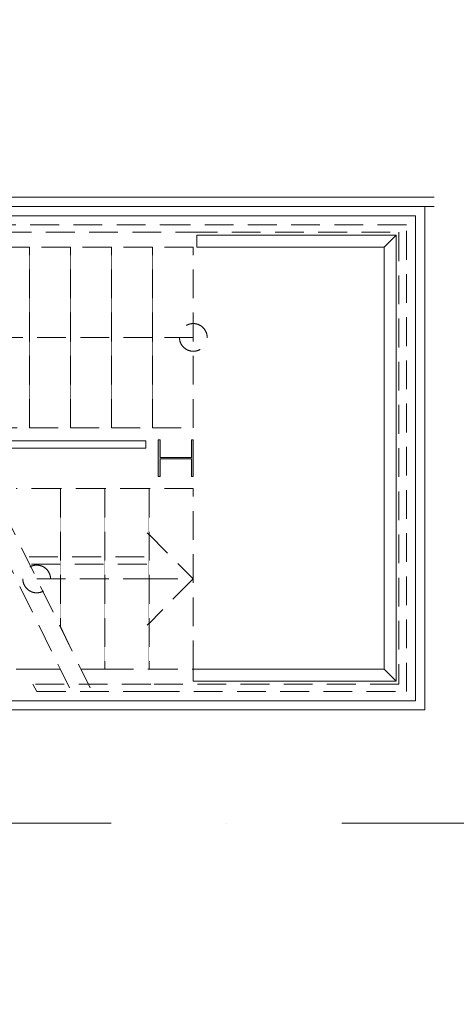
# Model space of a CAD drawing. Header units: millimetres. Extents: x -54205 to 99702, y -35458 to 70878.
# Tile 197 of 226: x 58069 to 60435, y 19444 to 24784. Entities that reach past the tile are written whole.
import ezdxf
from ezdxf.enums import TextEntityAlignment as Align

# ---------------------------------------------------------------- set-up
doc = ezdxf.new("R2010")
doc.units = ezdxf.units.MM
doc.header["$MEASUREMENT"] = 0
for name, pattern in [('streep-punt', [2500, 1250, -625, 0, -625]), ('streeplijn fijn', [234.119993, 155.999994, -78.119999]), ('Wipeout_Contour', [1000, 0, -1000])]:
    doc.linetypes.add(name, pattern=pattern)
for name, color, linetype in [('24 Trappen', 7, 'Continuous'), ('24 Trappen Afdek-arcering', 7, 'Continuous'), ('28 Draagconstructies', 7, 'Continuous'), ('28 Draagconstructies Doorsnede-arcering', 7, 'Continuous'), ('34 Balustrades', 7, 'Continuous'), ('Maatvoering 1_ 100', 7, 'Continuous'), ('Maatvoering 1_ 100 2D arcering', 7, 'Continuous'), ('New_21_0 NC Buitenwanden', 7, 'Continuous'), ('New_41 Buitenwandafw', 7, 'Continuous'), ('New_Maatvoering 1_ 100', 7, 'Continuous'), ('New_Maatvoering 1_ 100 2D arcering', 7, 'Continuous'), ('Stramien', 7, 'Continuous')]:
    doc.layers.add(name, color=color, linetype=linetype)
doc.styles.add('GENERATED_STYLE_1', font='arial.ttf')
doc.styles.add('GENERATED_STYLE_2', font='arial.ttf')
doc.dimstyles.new('GENERATED_STYLE__12', dxfattribs={"dimtxt": 250, "dimasz": 142.5, "dimexe": 0.18, "dimexo": 0.0625, "dimgap": 0, "dimtad": 1, "dimdec": 0, "dimzin": 0, "dimdsep": 46, "dimtxsty": 'GENERATED_STYLE_1', "dimblk": 'ARROWHEAD_11', "dimblk1": 'ARROWHEAD_11', "dimblk2": 'ARROWHEAD_11', "dimcen": 0.09, "dimse1": 1, "dimse2": 1, "dimclrd": 2, "dimclre": 2, "dimclrt": 2, "dimadec": 1, "dimazin": 0, "dimtfac": 1, "dimtdec": 4, "dimtmove": 0, "dimatfit": 3, "dimfxl": 1, "dimtolj": 1, "dimtzin": 0, "dimarcsym": 0})
doc.dimstyles.new('GENERATED_STYLE__5', dxfattribs={"dimtxt": 250, "dimasz": 142.5, "dimexe": 0.18, "dimexo": 0.0625, "dimgap": 0, "dimtad": 1, "dimdec": 0, "dimzin": 0, "dimdsep": 46, "dimtxsty": 'GENERATED_STYLE_2', "dimblk": 'ARROWHEAD_11', "dimblk1": 'ARROWHEAD_11', "dimblk2": 'ARROWHEAD_11', "dimcen": 0.09, "dimse1": 1, "dimse2": 1, "dimclrd": 1, "dimclre": 1, "dimclrt": 2, "dimadec": 1, "dimazin": 0, "dimtfac": 1, "dimtdec": 4, "dimtmove": 0, "dimatfit": 3, "dimfxl": 1, "dimtolj": 1, "dimtzin": 0, "dimarcsym": 0})
doc.dimstyles.new('GENERATED_STYLE__6', dxfattribs={"dimtxt": 179.999995, "dimasz": 142.5, "dimexe": 0.18, "dimexo": 0.0625, "dimgap": 0, "dimtad": 1, "dimdec": 0, "dimzin": 0, "dimdsep": 46, "dimtxsty": 'GENERATED_STYLE_1', "dimblk": 'ARROWHEAD_11', "dimblk1": 'ARROWHEAD_11', "dimblk2": 'ARROWHEAD_11', "dimcen": 0.09, "dimse1": 1, "dimse2": 1, "dimclrd": 1, "dimclre": 1, "dimclrt": 2, "dimadec": 1, "dimazin": 0, "dimtfac": 1, "dimtdec": 4, "dimtmove": 0, "dimatfit": 3, "dimfxl": 1, "dimtolj": 1, "dimtzin": 0, "dimarcsym": 0})

# ---------------------------------------------------------------- blocks, each defined once
blk = doc.blocks.new('Stair_5_1')
at = {"color": 254, "linetype": 'Wipeout_Contour', "lineweight": 0, "ltscale": 185858.758495}
blk.add_wipeout([(58290, 21260.9), (58050, 21750.9), (58050, 21260.9)], dxfattribs=at).dxf.layer = '24 Trappen Afdek-arcering'
at = {"layer": '24 Trappen', "color": 1, "linetype": 'Continuous', "lineweight": 0}
blk.add_line((58050, 21260.9), (58290, 21260.9), dxfattribs=at)
at = {"color": 254, "linetype": 'Wipeout_Contour', "lineweight": 0, "ltscale": 248749.896369}
blk.add_wipeout([(58050, 21978.3), (58290, 21488.3), (58290, 22240.9), (58050, 22240.9)], dxfattribs=at).dxf.layer = '24 Trappen Afdek-arcering'
at = {"layer": '24 Trappen', "color": 9, "linetype": 'streeplijn fijn', "lineweight": 0}
for p, q in [((58290, 22240.9), (58050, 22240.9)), ((58290, 21488.3), (58290, 22240.9))]:
    blk.add_line(p, q, dxfattribs=at)
for start, end in [(0, 180), (180, 0)]:
    blk.add_arc((58161.4, 21750.9), 75, start, end, dxfattribs=at)
at = {"color": 254, "linetype": 'Wipeout_Contour', "lineweight": 0, "ltscale": 311549.633913}
blk.add_wipeout([(58401.4, 21260.9), (58530, 21260.9), (58530, 22240.9), (58290, 22240.9), (58290, 21488.3)], dxfattribs=at).dxf.layer = '24 Trappen Afdek-arcering'
at = {"layer": '24 Trappen', "color": 9, "linetype": 'streeplijn fijn', "lineweight": 0}
for p, q in [((57761, 22340.9), (58339, 21160.9)), ((57872.4, 22340.9), (58450.3, 21160.9)), ((58530, 22240.9), (58290, 22240.9)), ((58290, 22240.9), (58290, 21488.3)), ((58530, 21260.9), (58530, 22240.9)), ((58401.4, 21260.9), (58530, 21260.9))]:
    blk.add_line(p, q, dxfattribs=at)
at = {"color": 254, "linetype": 'Wipeout_Contour', "lineweight": 0, "ltscale": 250220.296714}
blk.add_wipeout([(58770, 21260.9), (58770, 22240.9), (58530, 22240.9), (58530, 21260.9)], dxfattribs=at).dxf.layer = '24 Trappen Afdek-arcering'
at = {"layer": '24 Trappen', "color": 9, "linetype": 'streeplijn fijn', "lineweight": 0}
for p, q in [((58770, 22240.9), (58530, 22240.9)), ((58530, 22240.9), (58530, 21260.9)), ((58770, 21260.9), (58770, 22240.9)), ((58530, 21260.9), (58770, 21260.9))]:
    blk.add_line(p, q, dxfattribs=at)
at = {"color": 254, "linetype": 'Wipeout_Contour', "lineweight": 0, "ltscale": 251120.595778}
blk.add_wipeout([(58770, 21260.9), (59010, 21260.9), (59010, 22240.9), (58770, 22240.9)], dxfattribs=at).dxf.layer = '24 Trappen Afdek-arcering'
at = {"layer": '24 Trappen', "color": 9, "linetype": 'streeplijn fijn', "lineweight": 0}
for p, q in [((58770, 22240.9), (58770, 21260.9)), ((59010, 22240.9), (58770, 22240.9)), ((59010, 21260.9), (59010, 22240.9)), ((58760, 22000.9), (59010, 21750.9)), ((58161.4, 21750.9), (58770, 21750.9)), ((59010, 21750.9), (58760, 21500.9)), ((58770, 21750.9), (59010, 21750.9)), ((58770, 21260.9), (59010, 21260.9))]:
    blk.add_line(p, q, dxfattribs=at)
blk = doc.blocks.new('Stair_6_1')
at = {"color": 254, "linetype": 'Wipeout_Contour', "lineweight": 0, "ltscale": 253017.326253}
blk.add_wipeout([(58788.1, 22570.9), (59010, 22570.9), (59010, 23550.9), (58788.1, 23550.9)], dxfattribs=at).dxf.layer = '24 Trappen Afdek-arcering'
at = {"layer": '24 Trappen', "color": 9, "linetype": 'streeplijn fijn', "lineweight": 0}
for p, q in [((59010, 23550.9), (58788.1, 23550.9)), ((58788.1, 23550.9), (58788.1, 22570.9)), ((59010, 22570.9), (59010, 23550.9)), ((58788.1, 22570.9), (59010, 22570.9))]:
    blk.add_line(p, q, dxfattribs=at)
for start, end in [(0, 180), (180, 0)]:
    blk.add_arc((59010, 23060.9), 75, start, end, dxfattribs=at)
at = {"color": 254, "linetype": 'Wipeout_Contour', "lineweight": 0, "ltscale": 252190.85699}
blk.add_wipeout([(58566.1, 22570.9), (58788.1, 22570.9), (58788.1, 23550.9), (58566.1, 23550.9)], dxfattribs=at).dxf.layer = '24 Trappen Afdek-arcering'
at = {"layer": '24 Trappen', "color": 9, "linetype": 'streeplijn fijn', "lineweight": 0}
for p, q in [((58788.1, 23550.9), (58566.1, 23550.9)), ((58566.1, 23550.9), (58566.1, 22570.9)), ((58788.1, 22570.9), (58788.1, 23550.9)), ((59010, 23060.9), (58788.1, 23060.9)), ((58566.1, 22570.9), (58788.1, 22570.9))]:
    blk.add_line(p, q, dxfattribs=at)
at = {"color": 254, "linetype": 'Wipeout_Contour', "lineweight": 0, "ltscale": 251364.805927}
blk.add_wipeout([(58344.2, 22570.9), (58566.1, 22570.9), (58566.1, 23550.9), (58344.2, 23550.9)], dxfattribs=at).dxf.layer = '24 Trappen Afdek-arcering'
at = {"layer": '24 Trappen', "color": 9, "linetype": 'streeplijn fijn', "lineweight": 0}
for p, q in [((58566.1, 23550.9), (58344.2, 23550.9)), ((58344.2, 23550.9), (58344.2, 22570.9)), ((58566.1, 22570.9), (58566.1, 23550.9)), ((58344.2, 22570.9), (58566.1, 22570.9))]:
    blk.add_line(p, q, dxfattribs=at)
at = {"color": 254, "linetype": 'Wipeout_Contour', "lineweight": 0, "ltscale": 250539.177202}
blk.add_wipeout([(58122.2, 22570.9), (58344.2, 22570.9), (58344.2, 23550.9), (58122.2, 23550.9)], dxfattribs=at).dxf.layer = '24 Trappen Afdek-arcering'
at = {"layer": '24 Trappen', "color": 9, "linetype": 'streeplijn fijn', "lineweight": 0}
for p, q in [((58344.2, 23550.9), (58122.2, 23550.9)), ((58122.2, 23550.9), (58122.2, 22570.9)), ((58344.2, 22570.9), (58344.2, 23550.9)), ((58122.2, 22570.9), (58344.2, 22570.9))]:
    blk.add_line(p, q, dxfattribs=at)
at = {"color": 254, "linetype": 'Wipeout_Contour', "lineweight": 0, "ltscale": 249713.975002}
blk.add_wipeout([(57900.3, 22570.9), (58122.2, 22570.9), (58122.2, 23550.9), (57900.3, 23550.9)], dxfattribs=at).dxf.layer = '24 Trappen Afdek-arcering'
at = {"layer": '24 Trappen', "color": 9, "linetype": 'streeplijn fijn', "lineweight": 0}
for p, q in [((58122.2, 23550.9), (57900.3, 23550.9)), ((58122.2, 22570.9), (58122.2, 23550.9)), ((58788.1, 23060.9), (56346.6, 23060.9)), ((57900.3, 22570.9), (58122.2, 22570.9))]:
    blk.add_line(p, q, dxfattribs=at)
blk = doc.blocks.new('Wall_172_1', base_point=(60215, 23720.9))
at = {"layer": 'New_21_0 NC Buitenwanden', "color": 1, "linetype": 'Continuous', "lineweight": 0, "flags": 128}
for points in [[(60265, 23770.9), (55451.9, 23770.9)], [(60265, 23770.9), (60265, 23720.9)], [(55451.9, 23720.9), (60215, 23720.9)]]:
    blk.add_lwpolyline(points, dxfattribs=at)
blk = doc.blocks.new('Wall_173_1', base_point=(60215, 21090.9))
at = {"layer": 'New_21_0 NC Buitenwanden', "color": 1, "linetype": 'Continuous', "lineweight": 0, "flags": 128}
for points in [[(60215, 23720.9), (60215, 21090.9)], [(60265, 21040.9), (60265, 23720.9)], [(60265, 21040.9), (60215, 21040.9)]]:
    blk.add_lwpolyline(points, dxfattribs=at)
blk = doc.blocks.new('Wall_174_1', base_point=(57830, 21090.9))
at = {"layer": 'New_21_0 NC Buitenwanden', "color": 1, "linetype": 'Continuous', "lineweight": 0, "flags": 128}
for points in [[(60215, 21090.9), (57830, 21090.9)], [(57880, 21040.9), (60215, 21040.9)]]:
    blk.add_lwpolyline(points, dxfattribs=at)
blk = doc.blocks.new('Railing_1_1')
at = {"layer": '34 Balustrades', "color": 9, "linetype": 'streeplijn fijn', "lineweight": 0}
for p, q in [((58985, 23670.9), (56338.6, 23670.9)), ((60164.7, 23670.9), (58985, 23670.9)), ((60164.7, 21140.9), (60164.7, 23670.9)), ((56338.6, 23630.9), (58985, 23630.9)), ((58985, 23630.9), (60124.7, 23630.9)), ((60124.7, 23630.9), (60124.7, 21180.9)), ((58779, 21180.9), (58139.5, 21180.9)), ((58139.5, 21180.9), (58162.6, 21140.9)), ((60124.7, 21180.9), (58779, 21180.9)), ((58162.6, 21140.9), (58779, 21140.9)), ((58779, 21140.9), (60164.7, 21140.9))]:
    blk.add_line(p, q, dxfattribs=at)
blk = doc.blocks.new('Railing_2_1')
at = {"layer": '34 Balustrades', "color": 9, "linetype": 'streeplijn fijn', "lineweight": 0, "flags": 128}
blk.add_lwpolyline([(58133.7, 21830.9), (58770, 21830.9), (58770, 21870.9), (58110.6, 21870.9)], close=True, dxfattribs=at)
blk = doc.blocks.new('Railing_3_1')
at = {"layer": '34 Balustrades', "color": 9, "linetype": 'Continuous', "lineweight": 0, "flags": 128}
blk.add_lwpolyline([(56365, 22500.9), (56365, 22460.9), (58753.4, 22460.9), (58753.4, 22500.9)], close=True, dxfattribs=at)
blk = doc.blocks.new('Standard grid marker_6')
at = {"layer": 'Stramien', "color": 1, "linetype": 'streep-punt', "lineweight": 0}
blk.add_line((1000, 0), (33040, 0), dxfattribs=at)
at = {"layer": 'Stramien', "color": 2, "lineweight": 0, "style": 'GENERATED_STYLE_1'}
blk.add_attdef('AC_MarkerText_1', text='', height=350, dxfattribs=at).set_placement((-500, 175), align=Align.TOP_CENTER)
blk = doc.blocks.new('HEA kolom 26')
at = {"layer": '28 Draagconstructies Doorsnede-arcering', "linetype": 'Continuous', "lineweight": 0, "true_color": 0x000000}
blk.add_hatch(color=18, dxfattribs=at).paths.add_polyline_path([(-100, -95), (100, -95), (100, -85), (3.25, -85), (3.25, 85), (100, 85), (100, 95), (-100, 95), (-100, 85), (-3.25, 85), (-3.25, -85), (-100, -85)])
at = {"layer": '28 Draagconstructies', "color": 1, "linetype": 'Continuous', "lineweight": 0}
for p, q in [((100, 95), (-100, 95)), ((-100, 95), (-100, 85)), ((-100, 85), (-3.25, 85)), ((-3.25, 85), (-3.25, -85)), ((3.25, -85), (3.25, 85)), ((3.25, 85), (100, 85)), ((100, 85), (100, 95)), ((-3.25, -85), (-100, -85)), ((-100, -85), (-100, -95)), ((-100, -95), (100, -95)), ((100, -85), (3.25, -85)), ((100, -95), (100, -85))]:
    blk.add_line(p, q, dxfattribs=at)
blk = doc.blocks.new('UPN balk 27')
at = {"layer": '28 Draagconstructies', "color": 1, "linetype": 'Continuous', "lineweight": 0}
for p, q in [((523.75, 32.5), (-32.5, 32.5)), ((-32.5, 32.5), (0, 0)), ((0, 0), (32.5, -32.5)), ((1047.5, 32.5), (523.75, 32.5)), ((1047.5, 0), (1047.5, 32.5)), ((1047.5, -32.5), (1047.5, 0)), ((32.5, -32.5), (523.75, -32.5)), ((523.75, -32.5), (1047.5, -32.5))]:
    blk.add_line(p, q, dxfattribs=at)
blk = doc.blocks.new('UPN balk 27_2')
at = {"layer": '28 Draagconstructies', "color": 1, "linetype": 'Continuous', "lineweight": 0}
for p, q in [((1177.5, 32.5), (-32.5, 32.5)), ((-32.5, 32.5), (0, 0)), ((0, 0), (32.5, -32.5)), ((2387.5, 32.5), (1177.5, 32.5)), ((2322.5, -32.5), (2355, 0)), ((2355, 0), (2387.5, 32.5)), ((32.5, -32.5), (1177.5, -32.5)), ((1177.5, -32.5), (2322.5, -32.5))]:
    blk.add_line(p, q, dxfattribs=at)
blk = doc.blocks.new('UPN balk 27_3')
at = {"layer": '28 Draagconstructies', "color": 1, "linetype": 'Continuous', "lineweight": 0}
for p, q in [((533.75, 32.5), (-32.5, 32.5)), ((-32.5, 32.5), (0, 0)), ((0, 0), (32.5, -32.5)), ((1067.5, 32.5), (533.75, 32.5)), ((1067.5, 0), (1067.5, 32.5)), ((1067.5, -32.5), (1067.5, 0)), ((32.5, -32.5), (533.75, -32.5)), ((533.75, -32.5), (1067.5, -32.5))]:
    blk.add_line(p, q, dxfattribs=at)
blk = doc.blocks.new('Haag 27')
at = {"layer": 'New_41 Buitenwandafw', "color": 1, "linetype": 'Continuous', "lineweight": 0}
for p, q in [((4863.1, 50), (0, 50)), ((0, 0), (4863.1, 0))]:
    blk.add_line(p, q, dxfattribs=at)
blk = doc.blocks.new('*D1133')
at = {"layer": 'Maatvoering 1_ 100 2D arcering', "linetype": 'Continuous', "lineweight": 0}
for points in [[(64027.5, 56125.9), (64030.4, 56111.6), (64038.5, 56099.4), (64050.6, 56091.3), (64065, 56088.4), (64079.4, 56091.3), (64091.5, 56099.4), (64099.6, 56111.6), (64102.5, 56125.9), (64099.6, 56140.3), (64091.5, 56152.4), (64079.4, 56160.6), (64065, 56163.4), (64050.6, 56160.6), (64038.5, 56152.4), (64030.4, 56140.3)], [(64027.5, 3115.7), (64030.4, 3101.3), (64038.5, 3089.2), (64050.6, 3081), (64065, 3078.2), (64079.4, 3081), (64091.5, 3089.2), (64099.6, 3101.3), (64102.5, 3115.7), (64099.6, 3130), (64091.5, 3142.2), (64079.4, 3150.3), (64065, 3153.2), (64050.6, 3150.3), (64038.5, 3142.2), (64030.4, 3130)]]:
    blk.add_hatch(color=1, dxfattribs=at).paths.add_polyline_path(points)
at = {"layer": 'Maatvoering 1_ 100', "color": 1, "linetype": 'Continuous', "lineweight": 0}
for p, q in [((64065, 56163.4), (64065, 56200.9)), ((64027.5, 56125.9), (63924.4, 56125.9)), ((64205.6, 56125.9), (64102.5, 56125.9)), ((64065, 3153.2), (64065, 56088.4)), ((64027.5, 3115.7), (63924.4, 3115.7)), ((64205.6, 3115.7), (64102.5, 3115.7)), ((64065, 3040.7), (64065, 3078.2))]:
    blk.add_line(p, q, dxfattribs=at)
for centre in [(64065, 56125.9), (64065, 3115.7)]:
    blk.add_circle(centre, 37.5, dxfattribs=at)
at = {"layer": 'Maatvoering 1_ 100', "color": 2, "lineweight": 0, "insert": (64015, 29096.5), "char_height": 250, "attachment_point": 7, "rotation": 90, "style": 'GENERATED_STYLE_2'}
blk.add_mtext('\\A1;{\\pql;\\fArial|b1|i0|c0|p0;\\W1.000000;53.010}', dxfattribs=at)
blk = doc.blocks.new('ARROWHEAD_11')
at = {"color": 0, "linetype": 'Continuous', "lineweight": 0}
blk.add_line((0, 0), (-1, 0), dxfattribs=at)
at = {"color": 0, "linetype": 'Continuous', "lineweight": 0, "const_width": 0.25, "flags": 128}
blk.add_lwpolyline([(-0.125, 0, 1), (0.125, 0, 1)], format="xyb", close=True, dxfattribs=at)
blk = doc.blocks.new('*D1135')
at = {"layer": 'New_Maatvoering 1_ 100 2D arcering', "linetype": 'Continuous', "lineweight": 0}
for points in [[(63027.5, 20655.9), (63030.4, 20641.6), (63038.5, 20629.4), (63050.6, 20621.3), (63065, 20618.4), (63079.4, 20621.3), (63091.5, 20629.4), (63099.6, 20641.6), (63102.5, 20655.9), (63099.6, 20670.3), (63091.5, 20682.4), (63079.4, 20690.6), (63065, 20693.4), (63050.6, 20690.6), (63038.5, 20682.4), (63030.4, 20670.3)], [(63027.5, 10660.9), (63030.4, 10646.6), (63038.5, 10634.4), (63050.6, 10626.3), (63065, 10623.4), (63079.4, 10626.3), (63091.5, 10634.4), (63099.6, 10646.6), (63102.5, 10660.9), (63099.6, 10675.3), (63091.5, 10687.4), (63079.4, 10695.6), (63065, 10698.4), (63050.6, 10695.6), (63038.5, 10687.4), (63030.4, 10675.3)]]:
    blk.add_hatch(color=1, dxfattribs=at).paths.add_polyline_path(points)
at = {"layer": 'New_Maatvoering 1_ 100', "color": 1, "linetype": 'Continuous', "lineweight": 0}
for p, q in [((63027.5, 20655.9), (62924.4, 20655.9)), ((63065, 10698.4), (63065, 20618.4)), ((63205.6, 20655.9), (63102.5, 20655.9)), ((63027.5, 10660.9), (62924.4, 10660.9)), ((63205.6, 10660.9), (63102.5, 10660.9))]:
    blk.add_line(p, q, dxfattribs=at)
for centre in [(63065, 20655.9), (63065, 10660.9)]:
    blk.add_circle(centre, 37.5, dxfattribs=at)
at = {"layer": 'New_Maatvoering 1_ 100', "color": 2, "lineweight": 0, "insert": (63029, 15349.5), "char_height": 180, "attachment_point": 7, "rotation": 90, "style": 'GENERATED_STYLE_1'}
blk.add_mtext('\\A1;{\\pql;\\fArial|b0|i0|c0|p0;\\W1.000000;9.995}', dxfattribs=at)
blk = doc.blocks.new('*D1136')
at = {"layer": 'New_Maatvoering 1_ 100 2D arcering', "linetype": 'Continuous', "lineweight": 0}
for points in [[(63027.5, 27835.9), (63030.4, 27821.6), (63038.5, 27809.4), (63050.6, 27801.3), (63065, 27798.4), (63079.4, 27801.3), (63091.5, 27809.4), (63099.6, 27821.6), (63102.5, 27835.9), (63099.6, 27850.3), (63091.5, 27862.4), (63079.4, 27870.6), (63065, 27873.4), (63050.6, 27870.6), (63038.5, 27862.4), (63030.4, 27850.3)], [(63027.5, 20655.9), (63030.4, 20641.6), (63038.5, 20629.4), (63050.6, 20621.3), (63065, 20618.4), (63079.4, 20621.3), (63091.5, 20629.4), (63099.6, 20641.6), (63102.5, 20655.9), (63099.6, 20670.3), (63091.5, 20682.4), (63079.4, 20690.6), (63065, 20693.4), (63050.6, 20690.6), (63038.5, 20682.4), (63030.4, 20670.3)]]:
    blk.add_hatch(color=1, dxfattribs=at).paths.add_polyline_path(points)
at = {"layer": 'New_Maatvoering 1_ 100', "color": 1, "linetype": 'Continuous', "lineweight": 0}
for p, q in [((63027.5, 27835.9), (62924.4, 27835.9)), ((63205.6, 27835.9), (63102.5, 27835.9)), ((63065, 20693.4), (63065, 27798.4)), ((63027.5, 20655.9), (62924.4, 20655.9)), ((63205.6, 20655.9), (63102.5, 20655.9))]:
    blk.add_line(p, q, dxfattribs=at)
for centre in [(63065, 27835.9), (63065, 20655.9)]:
    blk.add_circle(centre, 37.5, dxfattribs=at)
at = {"layer": 'New_Maatvoering 1_ 100', "color": 2, "lineweight": 0, "insert": (63029, 23937), "char_height": 180, "attachment_point": 7, "rotation": 90, "style": 'GENERATED_STYLE_1'}
blk.add_mtext('\\A1;{\\pql;\\fArial|b0|i0|c0|p0;\\W1.000000;7.180}', dxfattribs=at)
blk = doc.blocks.new('*D1142')
at = {"layer": 'New_Maatvoering 1_ 100 2D arcering', "linetype": 'Continuous', "lineweight": 0}
for points in [[(62527.5, 20325.9), (62530.4, 20311.6), (62538.5, 20299.4), (62550.6, 20291.3), (62565, 20288.4), (62579.4, 20291.3), (62591.5, 20299.4), (62599.6, 20311.6), (62602.5, 20325.9), (62599.6, 20340.3), (62591.5, 20352.4), (62579.4, 20360.6), (62565, 20363.4), (62550.6, 20360.6), (62538.5, 20352.4), (62530.4, 20340.3)], [(62527.5, 17970.9), (62530.4, 17956.6), (62538.5, 17944.4), (62550.6, 17936.3), (62565, 17933.4), (62579.4, 17936.3), (62591.5, 17944.4), (62599.6, 17956.6), (62602.5, 17970.9), (62599.6, 17985.3), (62591.5, 17997.4), (62579.4, 18005.6), (62565, 18008.4), (62550.6, 18005.6), (62538.5, 17997.4), (62530.4, 17985.3)]]:
    blk.add_hatch(color=1, dxfattribs=at).paths.add_polyline_path(points)
at = {"layer": 'New_Maatvoering 1_ 100', "color": 1, "linetype": 'Continuous', "lineweight": 0}
for p, q in [((62527.5, 20325.9), (62424.4, 20325.9)), ((62705.6, 20325.9), (62602.5, 20325.9)), ((62565, 18008.4), (62565, 20288.4)), ((62527.5, 17970.9), (62424.4, 17970.9)), ((62705.6, 17970.9), (62602.5, 17970.9))]:
    blk.add_line(p, q, dxfattribs=at)
for centre in [(62565, 20325.9), (62565, 17970.9)]:
    blk.add_circle(centre, 37.5, dxfattribs=at)
at = {"layer": 'New_Maatvoering 1_ 100', "color": 2, "lineweight": 0, "char_height": 180, "attachment_point": 7, "rotation": 90, "style": 'GENERATED_STYLE_1'}
for s, insert in [('\\A1;{\\pql;\\fArial|b0|i0|c0|p0;\\W1.000000;330}', (62529, 19876.5)), ('\\A1;{\\pql;\\fArial|b0|i0|c0|p0;\\W1.000000;2.355}', (62529, 18839.5))]:
    blk.add_mtext(s, dxfattribs=dict(at, insert=insert))
blk = doc.blocks.new('*D1143')
at = {"layer": 'New_Maatvoering 1_ 100 2D arcering', "linetype": 'Continuous', "lineweight": 0}
for points in [[(62527.5, 20655.9), (62530.4, 20641.6), (62538.5, 20629.4), (62550.6, 20621.3), (62565, 20618.4), (62579.4, 20621.3), (62591.5, 20629.4), (62599.6, 20641.6), (62602.5, 20655.9), (62599.6, 20670.3), (62591.5, 20682.4), (62579.4, 20690.6), (62565, 20693.4), (62550.6, 20690.6), (62538.5, 20682.4), (62530.4, 20670.3)], [(62527.5, 20325.9), (62530.4, 20311.6), (62538.5, 20299.4), (62550.6, 20291.3), (62565, 20288.4), (62579.4, 20291.3), (62591.5, 20299.4), (62599.6, 20311.6), (62602.5, 20325.9), (62599.6, 20340.3), (62591.5, 20352.4), (62579.4, 20360.6), (62565, 20363.4), (62550.6, 20360.6), (62538.5, 20352.4), (62530.4, 20340.3)]]:
    blk.add_hatch(color=1, dxfattribs=at).paths.add_polyline_path(points)
at = {"layer": 'New_Maatvoering 1_ 100', "color": 1, "linetype": 'Continuous', "lineweight": 0}
for p, q in [((62527.5, 20655.9), (62424.4, 20655.9)), ((62565, 20363.4), (62565, 20618.4)), ((62705.6, 20655.9), (62602.5, 20655.9)), ((62527.5, 20325.9), (62424.4, 20325.9)), ((62705.6, 20325.9), (62602.5, 20325.9))]:
    blk.add_line(p, q, dxfattribs=at)
for centre in [(62565, 20655.9), (62565, 20325.9)]:
    blk.add_circle(centre, 37.5, dxfattribs=at)
blk = doc.blocks.new('*D1144')
at = {"layer": 'New_Maatvoering 1_ 100 2D arcering', "linetype": 'Continuous', "lineweight": 0}
for points in [[(62527.5, 27835.9), (62530.4, 27821.6), (62538.5, 27809.4), (62550.6, 27801.3), (62565, 27798.4), (62579.4, 27801.3), (62591.5, 27809.4), (62599.6, 27821.6), (62602.5, 27835.9), (62599.6, 27850.3), (62591.5, 27862.4), (62579.4, 27870.6), (62565, 27873.4), (62550.6, 27870.6), (62538.5, 27862.4), (62530.4, 27850.3)], [(62527.5, 20655.9), (62530.4, 20641.6), (62538.5, 20629.4), (62550.6, 20621.3), (62565, 20618.4), (62579.4, 20621.3), (62591.5, 20629.4), (62599.6, 20641.6), (62602.5, 20655.9), (62599.6, 20670.3), (62591.5, 20682.4), (62579.4, 20690.6), (62565, 20693.4), (62550.6, 20690.6), (62538.5, 20682.4), (62530.4, 20670.3)]]:
    blk.add_hatch(color=1, dxfattribs=at).paths.add_polyline_path(points)
at = {"layer": 'New_Maatvoering 1_ 100', "color": 1, "linetype": 'Continuous', "lineweight": 0}
for p, q in [((62565, 27873.4), (62565, 27910.9)), ((62527.5, 27835.9), (62424.4, 27835.9)), ((62705.6, 27835.9), (62602.5, 27835.9)), ((62565, 20693.4), (62565, 27798.4)), ((62527.5, 20655.9), (62424.4, 20655.9)), ((62705.6, 20655.9), (62602.5, 20655.9))]:
    blk.add_line(p, q, dxfattribs=at)
for centre in [(62565, 27835.9), (62565, 20655.9)]:
    blk.add_circle(centre, 37.5, dxfattribs=at)
at = {"layer": 'New_Maatvoering 1_ 100', "color": 2, "lineweight": 0, "insert": (62529, 23937), "char_height": 180, "attachment_point": 7, "rotation": 90, "style": 'GENERATED_STYLE_1'}
blk.add_mtext('\\A1;{\\pql;\\fArial|b0|i0|c0|p0;\\W1.000000;7.180}', dxfattribs=at)
blk = doc.blocks.new('*D1462')
at = {"layer": 'Maatvoering 1_ 100 2D arcering', "linetype": 'Continuous', "lineweight": 0}
for points in [[(63527.5, 20425.9), (63530.4, 20411.6), (63538.5, 20399.4), (63550.6, 20391.3), (63565, 20388.4), (63579.4, 20391.3), (63591.5, 20399.4), (63599.6, 20411.6), (63602.5, 20425.9), (63599.6, 20440.3), (63591.5, 20452.4), (63579.4, 20460.6), (63565, 20463.4), (63550.6, 20460.6), (63538.5, 20452.4), (63530.4, 20440.3)], [(63527.5, 18025.9), (63530.4, 18011.6), (63538.5, 17999.4), (63550.6, 17991.3), (63565, 17988.4), (63579.4, 17991.3), (63591.5, 17999.4), (63599.6, 18011.6), (63602.5, 18025.9), (63599.6, 18040.3), (63591.5, 18052.4), (63579.4, 18060.6), (63565, 18063.4), (63550.6, 18060.6), (63538.5, 18052.4), (63530.4, 18040.3)]]:
    blk.add_hatch(color=1, dxfattribs=at).paths.add_polyline_path(points)
at = {"layer": 'Maatvoering 1_ 100', "color": 2, "linetype": 'Continuous', "lineweight": 0}
for p, q in [((63527.5, 20425.9), (63424.4, 20425.9)), ((63705.6, 20425.9), (63602.5, 20425.9)), ((63565, 18063.4), (63565, 20388.4)), ((63527.5, 18025.9), (63424.4, 18025.9)), ((63705.6, 18025.9), (63602.5, 18025.9))]:
    blk.add_line(p, q, dxfattribs=at)
at = {"layer": 'Maatvoering 1_ 100', "color": 1, "linetype": 'Continuous', "lineweight": 0}
for centre in [(63565, 20425.9), (63565, 18025.9)]:
    blk.add_circle(centre, 37.5, dxfattribs=at)
at = {"layer": 'Maatvoering 1_ 100', "color": 2, "lineweight": 0, "insert": (63515, 18796.9), "char_height": 250, "attachment_point": 7, "rotation": 90, "style": 'GENERATED_STYLE_1'}
blk.add_mtext('\\A1;{\\pql;\\fArial|b0|i0|c0|p0;\\W1.000000;2.400}', dxfattribs=at)
blk = doc.blocks.new('*D1463')
at = {"layer": 'Maatvoering 1_ 100 2D arcering', "linetype": 'Continuous', "lineweight": 0}
for points in [[(63527.5, 27625.9), (63530.4, 27611.6), (63538.5, 27599.4), (63550.6, 27591.3), (63565, 27588.4), (63579.4, 27591.3), (63591.5, 27599.4), (63599.6, 27611.6), (63602.5, 27625.9), (63599.6, 27640.3), (63591.5, 27652.4), (63579.4, 27660.6), (63565, 27663.4), (63550.6, 27660.6), (63538.5, 27652.4), (63530.4, 27640.3)], [(63527.5, 20425.9), (63530.4, 20411.6), (63538.5, 20399.4), (63550.6, 20391.3), (63565, 20388.4), (63579.4, 20391.3), (63591.5, 20399.4), (63599.6, 20411.6), (63602.5, 20425.9), (63599.6, 20440.3), (63591.5, 20452.4), (63579.4, 20460.6), (63565, 20463.4), (63550.6, 20460.6), (63538.5, 20452.4), (63530.4, 20440.3)]]:
    blk.add_hatch(color=1, dxfattribs=at).paths.add_polyline_path(points)
at = {"layer": 'Maatvoering 1_ 100', "color": 2, "linetype": 'Continuous', "lineweight": 0}
for p, q in [((63565, 27663.4), (63565, 27700.9)), ((63527.5, 27625.9), (63424.4, 27625.9)), ((63705.6, 27625.9), (63602.5, 27625.9)), ((63565, 20463.4), (63565, 27588.4)), ((63527.5, 20425.9), (63424.4, 20425.9)), ((63705.6, 20425.9), (63602.5, 20425.9))]:
    blk.add_line(p, q, dxfattribs=at)
at = {"layer": 'Maatvoering 1_ 100', "color": 1, "linetype": 'Continuous', "lineweight": 0}
for centre in [(63565, 27625.9), (63565, 20425.9)]:
    blk.add_circle(centre, 37.5, dxfattribs=at)
at = {"layer": 'Maatvoering 1_ 100', "color": 2, "lineweight": 0, "insert": (63515, 23596.9), "char_height": 250, "attachment_point": 7, "rotation": 90, "style": 'GENERATED_STYLE_1'}
blk.add_mtext('\\A1;{\\pql;\\fArial|b0|i0|c0|p0;\\W1.000000;7.200}', dxfattribs=at)

msp = doc.modelspace()

# ---------------------------------------------------------------- block references
at = {"layer": '24 Trappen', "color": 253, "linetype": 'Continuous', "lineweight": 0, "true_color": 0x99a3a6}
for name in ['Stair_6_1', 'Stair_5_1']:
    msp.add_blockref(name, (0, 0), dxfattribs=at)
at = {"layer": '28 Draagconstructies', "color": 9, "linetype": 'Continuous', "lineweight": 0, "zscale": 1000, "rotation": 270}
msp.add_blockref('UPN balk 27_2', (60077.5, 23583.4), dxfattribs=at)
msp.add_blockref('UPN balk 27_2', (60077.5, 23583.4), dxfattribs=at)
at = {"layer": '34 Balustrades', "color": 9, "linetype": 'Continuous', "lineweight": 0}
msp.add_blockref('Railing_3_1', (0, 0), dxfattribs=at)
at = {"layer": 'New_21_0 NC Buitenwanden', "color": 1, "lineweight": 0}
for name, p in [('Wall_173_1', (60215, 21090.9)), ('Wall_174_1', (57830, 21090.9))]:
    msp.add_blockref(name, p, dxfattribs=at)
at = {"layer": 'New_41 Buitenwandafw', "color": 9, "linetype": 'Continuous', "lineweight": 0, "xscale": -1, "zscale": 1000, "rotation": 180}
msp.add_blockref('Haag 27', (55451.9, 23820.9), dxfattribs=at)
at = {"layer": 'Stramien', "color": 1, "linetype": 'Continuous', "lineweight": 0, "xscale": -1, "zscale": 1000}
msp.add_blockref('Standard grid marker_6', (64565, 20425.9), dxfattribs=at)

# ---------------------------------------------------------------- dimensions: what is measured, and where the dimension line sits
at = {"layer": 'Maatvoering 1_ 100', "color": 2, "linetype": 'Continuous', "lineweight": 0}
dim = msp.add_linear_dim(base=(63565, 20425.9), p1=(58360.2, 18025.9), p2=(58360.2, 20425.9), angle=90, dimstyle='GENERATED_STYLE__12', dxfattribs=at)
dim.commit()
dim.dimension.update_dxf_attribs({"geometry": '*D1462', "text_midpoint": (63390, 19215.7), "dimtype": 160, "text_rotation": 90})
at = {"layer": 'New_Maatvoering 1_ 100', "color": 1, "linetype": 'Continuous', "lineweight": 0}
for base, p1, p2, picture, middle in [((63065, 20655.9), (57930, 10660.9), (57930, 20655.9), '*D1135', (62939, 15651.1)), ((62565, 20655.9), (57930, 20325.9), (57930, 20655.9), '*D1143', (62439, 20082)), ((62565, 20325.9), (57930, 17970.9), (57930, 20325.9), '*D1142', (62439, 19141.1))]:
    dim = msp.add_linear_dim(base=base, p1=p1, p2=p2, angle=90, dimstyle='GENERATED_STYLE__6', dxfattribs=at)
    dim.commit()
    dim.dimension.update_dxf_attribs({"geometry": picture, "text_midpoint": middle, "dimtype": 160, "text_rotation": 90})

# ---------------------------------------------------------------- next in the draw order: block references
at = {"layer": '28 Draagconstructies', "color": 9, "linetype": 'Continuous', "lineweight": 0, "xscale": -1, "zscale": 1000}
msp.add_blockref('UPN balk 27', (60077.5, 23583.4), dxfattribs=at)
msp.add_blockref('UPN balk 27', (60077.5, 23583.4), dxfattribs=at)
at = {"layer": '28 Draagconstructies', "color": 9, "linetype": 'Continuous', "lineweight": 0, "xscale": -1, "zscale": 1000, "rotation": 270}
msp.add_blockref('HEA kolom 26', (58915, 22405.9), dxfattribs=at)
at = {"layer": '28 Draagconstructies', "color": 9, "linetype": 'Continuous', "lineweight": 0, "zscale": 1000, "rotation": 180}
msp.add_blockref('UPN balk 27_3', (60077.5, 21228.4), dxfattribs=at)
msp.add_blockref('UPN balk 27_3', (60077.5, 21228.4), dxfattribs=at)
at = {"layer": '34 Balustrades', "color": 9, "linetype": 'Continuous', "lineweight": 0}
for name in ['Railing_1_1', 'Railing_2_1']:
    msp.add_blockref(name, (0, 0), dxfattribs=at)
at = {"layer": 'New_21_0 NC Buitenwanden', "color": 1, "lineweight": 0}
msp.add_blockref('Wall_172_1', (60215, 23720.9), dxfattribs=at)

# ---------------------------------------------------------------- next in the draw order: dimensions: what is measured, and where the dimension line sits
at = {"layer": 'Maatvoering 1_ 100', "color": 1, "linetype": 'Continuous', "lineweight": 0}
dim = msp.add_linear_dim(base=(64065, 56125.9), p1=(-230, 3115.7), p2=(30146, 56125.9), angle=90, dimstyle='GENERATED_STYLE__5', dxfattribs=at)
dim.commit()
dim.dimension.update_dxf_attribs({"geometry": '*D1133', "text_midpoint": (63890, 29610.4), "dimtype": 160, "text_rotation": 90})
at = {"layer": 'Maatvoering 1_ 100', "color": 2, "linetype": 'Continuous', "lineweight": 0}
dim = msp.add_linear_dim(base=(63565, 27625.9), p1=(58360.2, 20425.9), p2=(63399, 27625.9), angle=90, dimstyle='GENERATED_STYLE__12', dxfattribs=at)
dim.commit()
dim.dimension.update_dxf_attribs({"geometry": '*D1463', "text_midpoint": (63390, 24015.7), "dimtype": 160, "text_rotation": 90})
at = {"layer": 'New_Maatvoering 1_ 100', "color": 1, "linetype": 'Continuous', "lineweight": 0}
for base, picture, middle in [((62565, 27835.9), '*D1144', (62439, 24238.6)), ((63065, 27835.9), '*D1136', (62939, 24238.6))]:
    dim = msp.add_linear_dim(base=base, p1=(57930, 20655.9), p2=(54330, 27835.9), angle=90, dimstyle='GENERATED_STYLE__6', dxfattribs=at)
    dim.commit()
    dim.dimension.update_dxf_attribs({"geometry": picture, "text_midpoint": middle, "dimtype": 160, "text_rotation": 90})

doc.saveas('drawing.dxf')
